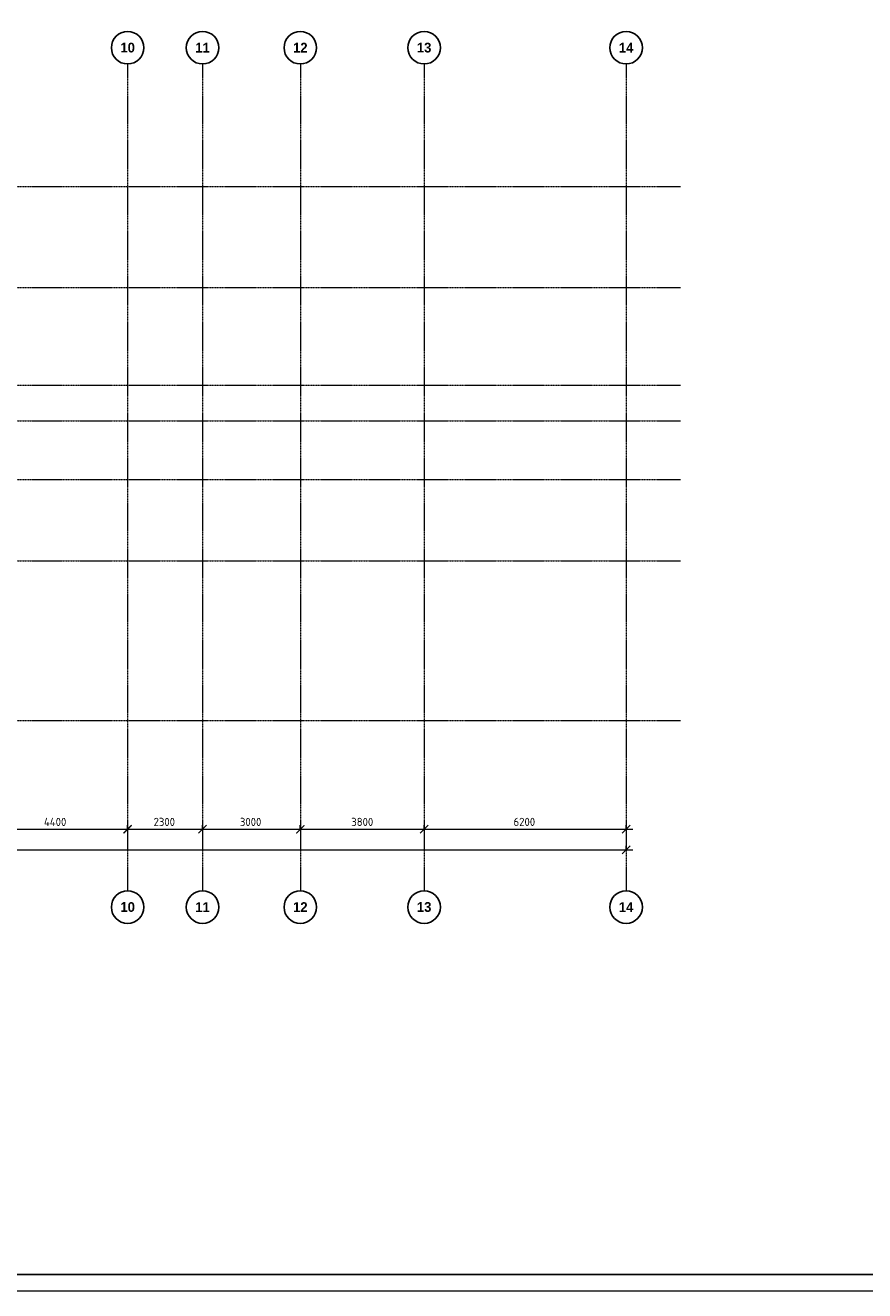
# Model space of a CAD drawing. Header units: millimetres. Extents: x -348641 to 659084, y -187953 to 16029.
# Tile 24 of 256: x -161367 to -135606, y -111265 to -72412. Entities that reach past the tile are written whole.
import ezdxf

# ---------------------------------------------------------------- set-up
doc = ezdxf.new("R2010")
doc.units = ezdxf.units.MM
doc.linetypes.add('______5', pattern=[1100, 800, -100, 100, -100])
doc.linetypes.add('осевая', pattern=[50.8, 31.75, -6.35, 6.35, -6.35])
for name, color, linetype, lineweight in [('Оси', 40, '______5', 18), ('Размерная линия_ общее', 7, 'Continuous', 25), ('ТОНКИЕ', 7, 'Continuous', 9)]:
    doc.layers.add(name, color=color, linetype=linetype, lineweight=lineweight)
doc.layers.add('ТОЛСТЫЕ_ОСНОВНЫЕ', color=6, linetype='Continuous')
doc.styles.add('Century Gothic', font='GOTHIC.TTF')
doc.styles.add('GOST-2.304_Type-B', font='GOST_Common.ttf')
doc.dimstyles.new('СПДС', dxfattribs={"dimscale": 100, "dimtxt": 2.5, "dimasz": 2, "dimexe": 1.25, "dimexo": 0, "dimtad": 1, "dimdec": 0, "dimrnd": 5, "dimtxsty": 'GOST-2.304_Type-B', "dimblk": 'ARCHTICK', "dimcen": 2.5, "dimdle": 2, "dimclrd": 1, "dimclre": 1, "dimclrt": 1, "dimadec": 0, "dimazin": 2, "dimtfac": 0.75, "dimtdec": 0, "dimtmove": 1, "dimatfit": 3, "dimfxl": 1, "dimtfillclr": 256, "dimtolj": 1, "dimarcsym": 1})

# ---------------------------------------------------------------- blocks, each defined once
blk = doc.blocks.new('*U1236')
at = {"layer": 'ТОЛСТЫЕ_ОСНОВНЫЕ', "color": 6}
blk.add_lwpolyline([(20, 5), (886, 5), (886, 415), (20, 415)], close=True, dxfattribs=at)
at = {"layer": 'ТОНКИЕ'}
blk.add_lwpolyline([(0, 0), (891, 0), (891, 420), (0, 420)], close=True, dxfattribs=at)
blk = doc.blocks.new('_ArchTick')
at = {"color": 0, "linetype": 'ByBlock', "const_width": 0.15}
blk.add_lwpolyline([(-0.5, -0.5), (0.5, 0.5)], dxfattribs=at)
blk = doc.blocks.new('*D1092')
at = {"color": 1, "lineweight": -2, "transparency": 16777216}
for p, q in [((-85705, -346670), (-85705, -346545)), ((-38905, -346670), (-38905, -346545)), ((-85905, -346670), (-38705, -346670))]:
    blk.add_line(p, q, dxfattribs=at)
at = {"layer": 'DEFPOINTS', "color": 0, "lineweight": 0, "transparency": 16777216}
for p in [(-85705, -346670), (-38905, -346670), (-38905, -346670)]:
    blk.add_point(p, dxfattribs=at)
at = {"color": 1, "lineweight": -2, "transparency": 16777216, "xscale": 250, "yscale": 250, "zscale": 250, "rotation": 180}
blk.add_blockref('_ArchTick', (-85705, -346670), dxfattribs=at)
at = {"color": 1, "lineweight": -2, "transparency": 16777216, "xscale": 250, "yscale": 250, "zscale": 250}
blk.add_blockref('_ArchTick', (-38905, -346670), dxfattribs=at)
at = {"color": 1, "lineweight": 0, "transparency": 16777216, "insert": (-67487, -346445), "char_height": 250, "width": 104166.67, "attachment_point": 5, "style": 'GOST-2.304_Type-B'}
blk.add_mtext('\\A1;46800', dxfattribs=at)
blk = doc.blocks.new('NSY101')
at = {"color": 0, "linetype": 'ByBlock', "lineweight": -2}
blk.add_circle((0, 0), 50, dxfattribs=at)
blk = doc.blocks.new('СЛОЖНЫЙ_ОБЪЕКТ_17')
at = {"layer": 'Оси', "color": 16, "linetype": 'Continuous', "lineweight": 25, "transparency": 33554687, "xscale": 9.999999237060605, "yscale": 9.999999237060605, "zscale": 9.999999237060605}
blk.add_blockref('NSY101', (36213, -989), dxfattribs=at)
at = {"layer": 'Оси', "color": 16, "linetype": 'Continuous', "lineweight": 25, "transparency": 33554687, "insert": (36213, -989), "char_height": 300, "width": 620, "attachment_point": 5, "style": 'Century Gothic'}
blk.add_mtext('\\A1;{\\fCentury Gothic|i0|b1;\\H300.000000;\\W1.000000;\\C16;10}\\P', dxfattribs=at)
blk = doc.blocks.new('СЛОЖНЫЙ_ОБЪЕКТ_18')
at = {"layer": 'Оси', "color": 16, "linetype": 'Continuous', "lineweight": 25, "transparency": 33554687, "xscale": 9.999999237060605, "yscale": 9.999999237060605, "zscale": 9.999999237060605}
blk.add_blockref('NSY101', (38513, -989), dxfattribs=at)
at = {"layer": 'Оси', "color": 16, "linetype": 'Continuous', "lineweight": 25, "transparency": 33554687, "insert": (38513, -989), "char_height": 300, "width": 620, "attachment_point": 5, "style": 'Century Gothic'}
blk.add_mtext('\\A1;{\\fCentury Gothic|i0|b1;\\H300.000000;\\W1.000000;\\C16;11}\\P', dxfattribs=at)
blk = doc.blocks.new('СЛОЖНЫЙ_ОБЪЕКТ_19')
at = {"layer": 'Оси', "color": 16, "linetype": 'Continuous', "lineweight": 25, "transparency": 33554687, "xscale": 9.999999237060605, "yscale": 9.999999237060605, "zscale": 9.999999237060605}
blk.add_blockref('NSY101', (41513, -989), dxfattribs=at)
at = {"layer": 'Оси', "color": 16, "linetype": 'Continuous', "lineweight": 25, "transparency": 33554687, "insert": (41513, -989), "char_height": 300, "width": 620, "attachment_point": 5, "style": 'Century Gothic'}
blk.add_mtext('\\A1;{\\fCentury Gothic|i0|b1;\\H300.000000;\\W1.000000;\\C16;12}\\P', dxfattribs=at)
blk = doc.blocks.new('СЛОЖНЫЙ_ОБЪЕКТ_20')
at = {"layer": 'Оси', "color": 16, "linetype": 'Continuous', "lineweight": 25, "transparency": 33554687, "xscale": 9.999999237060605, "yscale": 9.999999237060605, "zscale": 9.999999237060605}
blk.add_blockref('NSY101', (45313, -989), dxfattribs=at)
at = {"layer": 'Оси', "color": 16, "linetype": 'Continuous', "lineweight": 25, "transparency": 33554687, "insert": (45313, -989), "char_height": 300, "width": 620, "attachment_point": 5, "style": 'Century Gothic'}
blk.add_mtext('\\A1;{\\fCentury Gothic|i0|b1;\\H300.000000;\\W1.000000;\\C16;13}\\P', dxfattribs=at)
blk = doc.blocks.new('СЛОЖНЫЙ_ОБЪЕКТ_21')
at = {"layer": 'Оси', "color": 16, "linetype": 'Continuous', "lineweight": 25, "transparency": 33554687, "xscale": 9.999999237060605, "yscale": 9.999999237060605, "zscale": 9.999999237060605}
blk.add_blockref('NSY101', (51513, -989), dxfattribs=at)
at = {"layer": 'Оси', "color": 16, "linetype": 'Continuous', "lineweight": 25, "transparency": 33554687, "insert": (51513, -989), "char_height": 300, "width": 620, "attachment_point": 5, "style": 'Century Gothic'}
blk.add_mtext('\\A1;{\\fCentury Gothic|i0|b1;\\H300.000000;\\W1.000000;\\C16;14}\\P', dxfattribs=at)
blk = doc.blocks.new('СЛОЖНЫЙ_ОБЪЕКТ_37')
at = {"layer": 'Оси', "color": 16, "linetype": 'Continuous', "lineweight": 25, "transparency": 33554687, "xscale": 9.999999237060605, "yscale": 9.999999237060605, "zscale": 9.999999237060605}
blk.add_blockref('NSY101', (36213, -43009), dxfattribs=at)
at = {"layer": 'Оси', "color": 16, "linetype": 'Continuous', "lineweight": 25, "transparency": 33554687, "insert": (36213, -43009), "char_height": 300, "width": 620, "attachment_point": 5, "style": 'Century Gothic'}
blk.add_mtext('\\A1;{\\fCentury Gothic|i0|b1;\\H300.000000;\\W1.000000;\\C16;10}\\P', dxfattribs=at)
blk = doc.blocks.new('СЛОЖНЫЙ_ОБЪЕКТ_38')
at = {"layer": 'Оси', "color": 16, "linetype": 'Continuous', "lineweight": 25, "transparency": 33554687, "xscale": 9.999999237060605, "yscale": 9.999999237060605, "zscale": 9.999999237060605}
blk.add_blockref('NSY101', (38513, -43009), dxfattribs=at)
at = {"layer": 'Оси', "color": 16, "linetype": 'Continuous', "lineweight": 25, "transparency": 33554687, "insert": (38513, -43009), "char_height": 300, "width": 620, "attachment_point": 5, "style": 'Century Gothic'}
blk.add_mtext('\\A1;{\\fCentury Gothic|i0|b1;\\H300.000000;\\W1.000000;\\C16;11}\\P', dxfattribs=at)
blk = doc.blocks.new('СЛОЖНЫЙ_ОБЪЕКТ_39')
at = {"layer": 'Оси', "color": 16, "linetype": 'Continuous', "lineweight": 25, "transparency": 33554687, "xscale": 9.999999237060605, "yscale": 9.999999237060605, "zscale": 9.999999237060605}
blk.add_blockref('NSY101', (41513, -43009), dxfattribs=at)
at = {"layer": 'Оси', "color": 16, "linetype": 'Continuous', "lineweight": 25, "transparency": 33554687, "insert": (41513, -43009), "char_height": 300, "width": 620, "attachment_point": 5, "style": 'Century Gothic'}
blk.add_mtext('\\A1;{\\fCentury Gothic|i0|b1;\\H300.000000;\\W1.000000;\\C16;12}\\P', dxfattribs=at)
blk = doc.blocks.new('СЛОЖНЫЙ_ОБЪЕКТ_40')
at = {"layer": 'Оси', "color": 16, "linetype": 'Continuous', "lineweight": 25, "transparency": 33554687, "xscale": 9.999999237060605, "yscale": 9.999999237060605, "zscale": 9.999999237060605}
blk.add_blockref('NSY101', (45313, -43009), dxfattribs=at)
at = {"layer": 'Оси', "color": 16, "linetype": 'Continuous', "lineweight": 25, "transparency": 33554687, "insert": (45313, -43009), "char_height": 300, "width": 620, "attachment_point": 5, "style": 'Century Gothic'}
blk.add_mtext('\\A1;{\\fCentury Gothic|i0|b1;\\H300.000000;\\W1.000000;\\C16;13}\\P', dxfattribs=at)
blk = doc.blocks.new('СЛОЖНЫЙ_ОБЪЕКТ_41')
at = {"layer": 'Оси', "color": 16, "linetype": 'Continuous', "lineweight": 25, "transparency": 33554687, "xscale": 9.999999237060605, "yscale": 9.999999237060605, "zscale": 9.999999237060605}
blk.add_blockref('NSY101', (51513, -43009), dxfattribs=at)
at = {"layer": 'Оси', "color": 16, "linetype": 'Continuous', "lineweight": 25, "transparency": 33554687, "insert": (51513, -43009), "char_height": 300, "width": 620, "attachment_point": 5, "style": 'Century Gothic'}
blk.add_mtext('\\A1;{\\fCentury Gothic|i0|b1;\\H300.000000;\\W1.000000;\\C16;14}\\P', dxfattribs=at)
blk = doc.blocks.new('*D1106')
at = {"color": 1, "lineweight": -2, "transparency": 16777216}
for p, q in [((-58805, -346039), (-54005, -346039)), ((-58605, -346039), (-58605, -345914)), ((-54205, -346039), (-54205, -345914))]:
    blk.add_line(p, q, dxfattribs=at)
at = {"layer": 'DEFPOINTS', "color": 0, "lineweight": 0, "transparency": 16777216}
for p in [(-58605, -346039), (-54205, -346039), (-54205, -346039)]:
    blk.add_point(p, dxfattribs=at)
at = {"color": 1, "lineweight": -2, "transparency": 16777216, "xscale": 250, "yscale": 250, "zscale": 250, "rotation": 180}
blk.add_blockref('_ArchTick', (-58605, -346039), dxfattribs=at)
at = {"color": 1, "lineweight": -2, "transparency": 16777216, "xscale": 250, "yscale": 250, "zscale": 250}
blk.add_blockref('_ArchTick', (-54205, -346039), dxfattribs=at)
at = {"color": 1, "lineweight": 0, "transparency": 16777216, "insert": (-56430, -345814), "char_height": 250, "width": 83333.33, "attachment_point": 5, "style": 'GOST-2.304_Type-B'}
blk.add_mtext('\\A1;4400', dxfattribs=at)
blk = doc.blocks.new('*D1107')
at = {"color": 1, "lineweight": -2, "transparency": 16777216}
for p, q in [((-54405, -346039), (-51705, -346039)), ((-54205, -346039), (-54205, -345914)), ((-51905, -346039), (-51905, -345914))]:
    blk.add_line(p, q, dxfattribs=at)
at = {"layer": 'DEFPOINTS', "color": 0, "lineweight": 0, "transparency": 16777216}
for p in [(-54205, -346039), (-51905, -346039), (-51905, -346039)]:
    blk.add_point(p, dxfattribs=at)
at = {"color": 1, "lineweight": -2, "transparency": 16777216, "xscale": 250, "yscale": 250, "zscale": 250, "rotation": 180}
blk.add_blockref('_ArchTick', (-54205, -346039), dxfattribs=at)
at = {"color": 1, "lineweight": -2, "transparency": 16777216, "xscale": 250, "yscale": 250, "zscale": 250}
blk.add_blockref('_ArchTick', (-51905, -346039), dxfattribs=at)
at = {"color": 1, "lineweight": 0, "transparency": 16777216, "insert": (-53080, -345814), "char_height": 250, "width": 83333.33, "attachment_point": 5, "style": 'GOST-2.304_Type-B'}
blk.add_mtext('\\A1;2300', dxfattribs=at)
blk = doc.blocks.new('*D1108')
at = {"color": 1, "lineweight": -2, "transparency": 16777216}
for p, q in [((-52105, -346039), (-48705, -346039)), ((-51905, -346039), (-51905, -345914)), ((-48905, -346039), (-48905, -345914))]:
    blk.add_line(p, q, dxfattribs=at)
at = {"layer": 'DEFPOINTS', "color": 0, "lineweight": 0, "transparency": 16777216}
for p in [(-51905, -346039), (-48905, -346039), (-48905, -346039)]:
    blk.add_point(p, dxfattribs=at)
at = {"color": 1, "lineweight": -2, "transparency": 16777216, "xscale": 250, "yscale": 250, "zscale": 250, "rotation": 180}
blk.add_blockref('_ArchTick', (-51905, -346039), dxfattribs=at)
at = {"color": 1, "lineweight": -2, "transparency": 16777216, "xscale": 250, "yscale": 250, "zscale": 250}
blk.add_blockref('_ArchTick', (-48905, -346039), dxfattribs=at)
at = {"color": 1, "lineweight": 0, "transparency": 16777216, "insert": (-50430, -345814), "char_height": 250, "width": 83333.33, "attachment_point": 5, "style": 'GOST-2.304_Type-B'}
blk.add_mtext('\\A1;3000', dxfattribs=at)
blk = doc.blocks.new('*D1109')
at = {"color": 1, "lineweight": -2, "transparency": 16777216}
for p, q in [((-49104.71808, -346038.91005), (-44904.71808, -346038.91005)), ((-48904.71808, -346038.91005), (-48904.71808, -345913.91005)), ((-45104.71808, -346038.91005), (-45104.71808, -345913.91005))]:
    blk.add_line(p, q, dxfattribs=at)
at = {"layer": 'DEFPOINTS', "color": 0, "lineweight": 0, "transparency": 16777216}
for p in [(-48904.71808, -346038.91005), (-45104.71808, -346038.91005), (-45104.71808, -346038.91005)]:
    blk.add_point(p, dxfattribs=at)
at = {"color": 1, "lineweight": -2, "transparency": 16777216, "xscale": 250, "yscale": 250, "zscale": 250, "rotation": 180}
blk.add_blockref('_ArchTick', (-48904.71808, -346038.91005), dxfattribs=at)
at = {"color": 1, "lineweight": -2, "transparency": 16777216, "xscale": 250, "yscale": 250, "zscale": 250}
blk.add_blockref('_ArchTick', (-45104.71808, -346038.91005), dxfattribs=at)
at = {"color": 1, "lineweight": 0, "transparency": 16777216, "insert": (-47004.71808, -345813.91005), "char_height": 250, "width": 83333.3333333, "attachment_point": 5, "style": 'GOST-2.304_Type-B'}
blk.add_mtext('\\A1;3800', dxfattribs=at)
blk = doc.blocks.new('*D1110')
at = {"color": 1, "lineweight": -2, "transparency": 16777216}
for p, q in [((-45305, -346039), (-38705, -346039)), ((-45105, -346039), (-45105, -345914)), ((-38905, -346039), (-38905, -345914))]:
    blk.add_line(p, q, dxfattribs=at)
at = {"layer": 'DEFPOINTS', "color": 0, "lineweight": 0, "transparency": 16777216}
for p in [(-45105, -346039), (-38905, -346039), (-38905, -346039)]:
    blk.add_point(p, dxfattribs=at)
at = {"color": 1, "lineweight": -2, "transparency": 16777216, "xscale": 250, "yscale": 250, "zscale": 250, "rotation": 180}
blk.add_blockref('_ArchTick', (-45105, -346039), dxfattribs=at)
at = {"color": 1, "lineweight": -2, "transparency": 16777216, "xscale": 250, "yscale": 250, "zscale": 250}
blk.add_blockref('_ArchTick', (-38905, -346039), dxfattribs=at)
at = {"color": 1, "lineweight": 0, "transparency": 16777216, "insert": (-42030, -345814), "char_height": 250, "width": 83333.33, "attachment_point": 5, "style": 'GOST-2.304_Type-B'}
blk.add_mtext('\\A1;6200', dxfattribs=at)
blk = doc.blocks.new('*D548')
at = {"layer": 'DEFPOINTS', "color": 0, "linetype": 'Continuous', "lineweight": 0, "transparency": 16777216}
for p in [(-163227, -81119), (-164227, -81558), (-163227, -81558)]:
    blk.add_point(p, dxfattribs=at)
at = {"layer": 'Размерная линия_ общее', "color": 1, "linetype": 'Continuous', "lineweight": -2, "transparency": 16777216}
for p, q in [((-164427, -81119), (-163027, -81119)), ((-164227, -81558), (-164227, -80994)), ((-163227, -81558), (-163227, -80994))]:
    blk.add_line(p, q, dxfattribs=at)
at = {"layer": 'Размерная линия_ общее', "color": 1, "linetype": 'Continuous', "lineweight": -2, "transparency": 16777216, "xscale": 200, "yscale": 200, "zscale": 200, "rotation": 180}
blk.add_blockref('_ArchTick', (-164227, -81119), dxfattribs=at)
at = {"layer": 'Размерная линия_ общее', "color": 1, "linetype": 'Continuous', "lineweight": -2, "transparency": 16777216, "xscale": 200, "yscale": 200, "zscale": 200}
blk.add_blockref('_ArchTick', (-163227, -81119), dxfattribs=at)
at = {"layer": 'Размерная линия_ общее', "color": 1, "linetype": 'Continuous', "lineweight": 0, "transparency": 16777216, "insert": (-163642, -80957), "char_height": 200, "width": 53571.43, "attachment_point": 5, "style": 'GOST-2.304_Type-B'}
blk.add_mtext('\\A1;1000', dxfattribs=at)
blk = doc.blocks.new('*D549')
at = {"layer": 'DEFPOINTS', "color": 0, "linetype": 'Continuous', "lineweight": 0, "transparency": 16777216}
for p in [(-162727, -81119), (-163227, -81350), (-162727, -81350, 360)]:
    blk.add_point(p, dxfattribs=at)
at = {"layer": 'Размерная линия_ общее', "color": 1, "linetype": 'Continuous', "lineweight": -2, "transparency": 16777216}
for p, q in [((-163427, -81119), (-162527, -81119)), ((-163227, -81350), (-163227, -80994)), ((-162727, -81350), (-162727, -80994))]:
    blk.add_line(p, q, dxfattribs=at)
at = {"layer": 'Размерная линия_ общее', "color": 1, "linetype": 'Continuous', "lineweight": -2, "transparency": 16777216, "xscale": 200, "yscale": 200, "zscale": 200, "rotation": 180}
blk.add_blockref('_ArchTick', (-163227, -81119), dxfattribs=at)
at = {"layer": 'Размерная линия_ общее', "color": 1, "linetype": 'Continuous', "lineweight": -2, "transparency": 16777216, "xscale": 200, "yscale": 200, "zscale": 200}
blk.add_blockref('_ArchTick', (-162727, -81119), dxfattribs=at)
at = {"layer": 'Размерная линия_ общее', "color": 1, "linetype": 'Continuous', "lineweight": 0, "transparency": 16777216, "insert": (-162977, -80957), "char_height": 200, "width": 53571.43, "attachment_point": 5, "style": 'GOST-2.304_Type-B'}
blk.add_mtext('\\A1;500', dxfattribs=at)
blk = doc.blocks.new('*D550')
at = {"layer": 'DEFPOINTS', "color": 0, "linetype": 'Continuous', "lineweight": 0, "transparency": 16777216}
for p in [(-168957, -79632), (-169557, -79863), (-168957, -79863)]:
    blk.add_point(p, dxfattribs=at)
at = {"layer": 'Размерная линия_ общее', "color": 1, "linetype": 'Continuous', "lineweight": -2, "transparency": 16777216}
for p, q in [((-169757, -79632), (-168757, -79632)), ((-169557, -79863), (-169557, -79507)), ((-168957, -79863), (-168957, -79507))]:
    blk.add_line(p, q, dxfattribs=at)
at = {"layer": 'Размерная линия_ общее', "color": 1, "linetype": 'Continuous', "lineweight": -2, "transparency": 16777216, "xscale": 200, "yscale": 200, "zscale": 200, "rotation": 180}
blk.add_blockref('_ArchTick', (-169557, -79632), dxfattribs=at)
at = {"layer": 'Размерная линия_ общее', "color": 1, "linetype": 'Continuous', "lineweight": -2, "transparency": 16777216, "xscale": 200, "yscale": 200, "zscale": 200}
blk.add_blockref('_ArchTick', (-168957, -79632), dxfattribs=at)
at = {"layer": 'Размерная линия_ общее', "color": 1, "linetype": 'Continuous', "lineweight": 0, "transparency": 16777216, "insert": (-169272, -79470), "char_height": 200, "width": 53571.43, "attachment_point": 5, "style": 'GOST-2.304_Type-B'}
blk.add_mtext('\\A1;600', dxfattribs=at)
blk = doc.blocks.new('*D551')
at = {"layer": 'DEFPOINTS', "color": 0, "linetype": 'Continuous', "lineweight": 0, "transparency": 16777216}
for p in [(-168327, -79632), (-168957, -79863), (-168327, -79863)]:
    blk.add_point(p, dxfattribs=at)
at = {"layer": 'Размерная линия_ общее', "color": 1, "linetype": 'Continuous', "lineweight": -2, "transparency": 16777216}
for p, q in [((-169157, -79632), (-168127, -79632)), ((-168957, -79863), (-168957, -79507)), ((-168327, -79863), (-168327, -79507))]:
    blk.add_line(p, q, dxfattribs=at)
at = {"layer": 'Размерная линия_ общее', "color": 1, "linetype": 'Continuous', "lineweight": -2, "transparency": 16777216, "xscale": 200, "yscale": 200, "zscale": 200, "rotation": 180}
blk.add_blockref('_ArchTick', (-168957, -79632), dxfattribs=at)
at = {"layer": 'Размерная линия_ общее', "color": 1, "linetype": 'Continuous', "lineweight": -2, "transparency": 16777216, "xscale": 200, "yscale": 200, "zscale": 200}
blk.add_blockref('_ArchTick', (-168327, -79632), dxfattribs=at)
at = {"layer": 'Размерная линия_ общее', "color": 1, "linetype": 'Continuous', "lineweight": 0, "transparency": 16777216, "insert": (-168657, -79470), "char_height": 200, "width": 53571.43, "attachment_point": 5, "style": 'GOST-2.304_Type-B'}
blk.add_mtext('\\A1;630', dxfattribs=at)
blk = doc.blocks.new('*D552')
at = {"layer": 'DEFPOINTS', "color": 0, "linetype": 'Continuous', "lineweight": 0, "transparency": 16777216}
for p in [(-164122, -78923), (-163032, -78923), (-163032, -78923)]:
    blk.add_point(p, dxfattribs=at)
at = {"layer": 'Размерная линия_ общее', "color": 1, "linetype": 'Continuous', "lineweight": -2, "transparency": 16777216}
for p, q in [((-164122, -78923), (-164122, -78798)), ((-163032, -78923), (-163032, -78798)), ((-164322, -78923), (-162832, -78923))]:
    blk.add_line(p, q, dxfattribs=at)
at = {"layer": 'Размерная линия_ общее', "color": 1, "linetype": 'Continuous', "lineweight": -2, "transparency": 16777216, "xscale": 200, "yscale": 200, "zscale": 200, "rotation": 180}
blk.add_blockref('_ArchTick', (-164122, -78923), dxfattribs=at)
at = {"layer": 'Размерная линия_ общее', "color": 1, "linetype": 'Continuous', "lineweight": -2, "transparency": 16777216, "xscale": 200, "yscale": 200, "zscale": 200}
blk.add_blockref('_ArchTick', (-163032, -78923), dxfattribs=at)
at = {"layer": 'Размерная линия_ общее', "color": 1, "linetype": 'Continuous', "lineweight": 0, "transparency": 16777216, "insert": (-163598, -78761), "char_height": 200, "width": 71428.57, "attachment_point": 5, "style": 'GOST-2.304_Type-B'}
blk.add_mtext('\\A1;1090', dxfattribs=at)
blk = doc.blocks.new('*D556')
at = {"layer": 'DEFPOINTS', "color": 0, "linetype": 'Continuous', "lineweight": 0, "transparency": 16777216}
for p in [(-169607, -78177), (-168907, -78177), (-168907, -79108)]:
    blk.add_point(p, dxfattribs=at)
at = {"layer": 'Размерная линия_ общее', "color": 1, "linetype": 'Continuous', "lineweight": -2, "transparency": 16777216}
for p, q in [((-169607, -78177), (-169607, -79233)), ((-168907, -78177), (-168907, -79233)), ((-169807, -79108), (-168707, -79108))]:
    blk.add_line(p, q, dxfattribs=at)
at = {"layer": 'Размерная линия_ общее', "color": 1, "linetype": 'Continuous', "lineweight": -2, "transparency": 16777216, "xscale": 200, "yscale": 200, "zscale": 200, "rotation": 180}
blk.add_blockref('_ArchTick', (-169607, -79108), dxfattribs=at)
at = {"layer": 'Размерная линия_ общее', "color": 1, "linetype": 'Continuous', "lineweight": -2, "transparency": 16777216, "xscale": 200, "yscale": 200, "zscale": 200}
blk.add_blockref('_ArchTick', (-168907, -79108), dxfattribs=at)
at = {"layer": 'Размерная линия_ общее', "color": 1, "linetype": 'Continuous', "lineweight": 0, "transparency": 16777216, "insert": (-169242, -78946), "char_height": 200, "width": 53571.43, "attachment_point": 5, "style": 'GOST-2.304_Type-B'}
blk.add_mtext('\\A1;700', dxfattribs=at)
blk = doc.blocks.new('*D557')
at = {"layer": 'DEFPOINTS', "color": 0, "linetype": 'Continuous', "lineweight": 0, "transparency": 16777216}
for p in [(-168907, -78177), (-168327, -78993), (-168327, -79108)]:
    blk.add_point(p, dxfattribs=at)
at = {"layer": 'Размерная линия_ общее', "color": 1, "linetype": 'Continuous', "lineweight": -2, "transparency": 16777216}
for p, q in [((-168907, -78177), (-168907, -79233)), ((-169107, -79108), (-168127, -79108)), ((-168327, -78993), (-168327, -79233))]:
    blk.add_line(p, q, dxfattribs=at)
at = {"layer": 'Размерная линия_ общее', "color": 1, "linetype": 'Continuous', "lineweight": -2, "transparency": 16777216, "xscale": 200, "yscale": 200, "zscale": 200, "rotation": 180}
blk.add_blockref('_ArchTick', (-168907, -79108), dxfattribs=at)
at = {"layer": 'Размерная линия_ общее', "color": 1, "linetype": 'Continuous', "lineweight": -2, "transparency": 16777216, "xscale": 200, "yscale": 200, "zscale": 200}
blk.add_blockref('_ArchTick', (-168327, -79108), dxfattribs=at)
at = {"layer": 'Размерная линия_ общее', "color": 1, "linetype": 'Continuous', "lineweight": 0, "transparency": 16777216, "insert": (-168632, -78946), "char_height": 200, "width": 53571.43, "attachment_point": 5, "style": 'GOST-2.304_Type-B'}
blk.add_mtext('\\A1;580', dxfattribs=at)
blk = doc.blocks.new('оси блок 2')
at = {"layer": 'Оси', "color": 16, "linetype": 'осевая', "lineweight": 0, "transparency": 33554687}
for p, q in [((-54204.7, -322543), (-54204.7, -347914.1)), ((-51904.7, -322543), (-51904.7, -347914.1)), ((-48904.7, -322543), (-48904.7, -347914.1)), ((-45104.7, -322543), (-45104.7, -347914.1)), ((-38904.7, -322543), (-38904.7, -347914.1)), ((-89822.3, -326301.3), (-37238.5, -326301.3)), ((-89822.3, -329401.3), (-37238.5, -329401.3)), ((-89822.3, -332401.3), (-37238.5, -332401.3)), ((-89822.3, -333501.3), (-37238.5, -333501.3)), ((-89822.3, -335301.3), (-37238.5, -335301.3)), ((-89822.3, -337801.3), (-37238.5, -337801.3)), ((-89822.3, -342701.3), (-37238.5, -342701.3))]:
    blk.add_line(p, q, dxfattribs=at)
at = {"layer": 'Оси', "color": 16, "linetype": 'Continuous', "lineweight": 25, "transparency": 33554687}
for name, p in [('СЛОЖНЫЙ_ОБЪЕКТ_17', (-90418.2, -321053.5)), ('СЛОЖНЫЙ_ОБЪЕКТ_18', (-90418.2, -321053.5)), ('СЛОЖНЫЙ_ОБЪЕКТ_19', (-90418.2, -321053.5)), ('СЛОЖНЫЙ_ОБЪЕКТ_20', (-90418.2, -321053.5)), ('СЛОЖНЫЙ_ОБЪЕКТ_21', (-90418.2, -321053.5)), ('СЛОЖНЫЙ_ОБЪЕКТ_37', (-90418.2, -305420.5)), ('СЛОЖНЫЙ_ОБЪЕКТ_38', (-90418.2, -305420.5)), ('СЛОЖНЫЙ_ОБЪЕКТ_39', (-90418.2, -305420.5)), ('СЛОЖНЫЙ_ОБЪЕКТ_40', (-90418.2, -305420.5)), ('СЛОЖНЫЙ_ОБЪЕКТ_41', (-90418.2, -305420.5))]:
    blk.add_blockref(name, p, dxfattribs=at)
at = {"lineweight": 0}
for base, p1, p2, picture, middle in [((-54204.7, -346038.9), (-58604.7, -346038.9), (-54204.7, -346038.9), '*D1106', (-56429.9, -346038.9)), ((-51904.7, -346038.9), (-54204.7, -346038.9), (-51904.7, -346038.9), '*D1107', (-53079.9, -346038.9)), ((-48904.7, -346038.9), (-51904.7, -346038.9), (-48904.7, -346038.9), '*D1108', (-50429.9, -346038.9)), ((-45104.7, -346038.9), (-48904.7, -346038.9), (-45104.7, -346038.9), '*D1109', (-47004.7, -346038.9)), ((-38904.7, -346038.9), (-45104.7, -346038.9), (-38904.7, -346038.9), '*D1110', (-42029.9, -346038.9)), ((-38904.7, -346670.2), (-85704.7, -346670.2), (-38904.7, -346670.2), '*D1092', (-67487.3, -346670.2))]:
    dim = blk.add_linear_dim(base=base, p1=p1, p2=p2, dimstyle='СПДС', override={"dimgap": 1}, dxfattribs=at)
    dim.commit()
    dim.dimension.update_dxf_attribs({"geometry": picture, "text_midpoint": middle, "dimtype": 160})

msp = doc.modelspace()

# ---------------------------------------------------------------- block references
at = {"xscale": 100, "yscale": 100, "zscale": 100}
msp.add_blockref('*U1236', (-197008, -111264.7), dxfattribs=at)
at = {"layer": 'Размерная линия_ общее', "color": 218, "linetype": 'Continuous', "lineweight": 13, "true_color": 0x500050, "transparency": 33554687}
msp.add_blockref('оси блок 2', (-104022, 248943.4), dxfattribs=at)

# ---------------------------------------------------------------- dimensions: what is measured, and where the dimension line sits
at = {"layer": 'Размерная линия_ общее', "color": 218, "linetype": 'Continuous', "lineweight": 0, "true_color": 0x500050, "transparency": 33554687}
for base, p1, p2, picture, middle in [((-168906.7, -79108.5), (-169606.7, -78176.6), (-168906.7, -78176.6), '*D556', (-169242.5, -79108.5)), ((-168326.7, -79108.5), (-168906.7, -78176.6), (-168326.7, -78992.7), '*D557', (-168631.9, -79108.5)), ((-163031.6, -78923.1), (-164121.6, -78923.1), (-163031.6, -78923.1), '*D552', (-163598.2, -78923.1)), ((-168956.7, -79632.1), (-169556.7, -79863.4), (-168956.7, -79863.4), '*D550', (-169271.9, -79632.1)), ((-168326.7, -79632.1), (-168956.7, -79863.4), (-168326.7, -79863.4), '*D551', (-168656.9, -79632.1)), ((-163226.7, -81119.2), (-164226.7, -81558), (-163226.7, -81558), '*D548', (-163641.9, -81119.2)), ((-162726.9, -81119.2), (-163226.7, -81350.5), (-162726.9, -81350.5, 360), '*D549', (-162976.8, -81119.2))]:
    dim = msp.add_linear_dim(base=base, p1=p1, p2=p2, dimstyle='СПДС', override={"dimtxt": 2, "dimtmove": 0}, dxfattribs=at)
    dim.commit()
    dim.dimension.update_dxf_attribs({"geometry": picture, "text_midpoint": middle, "dimtype": 160})

doc.saveas('drawing.dxf')
